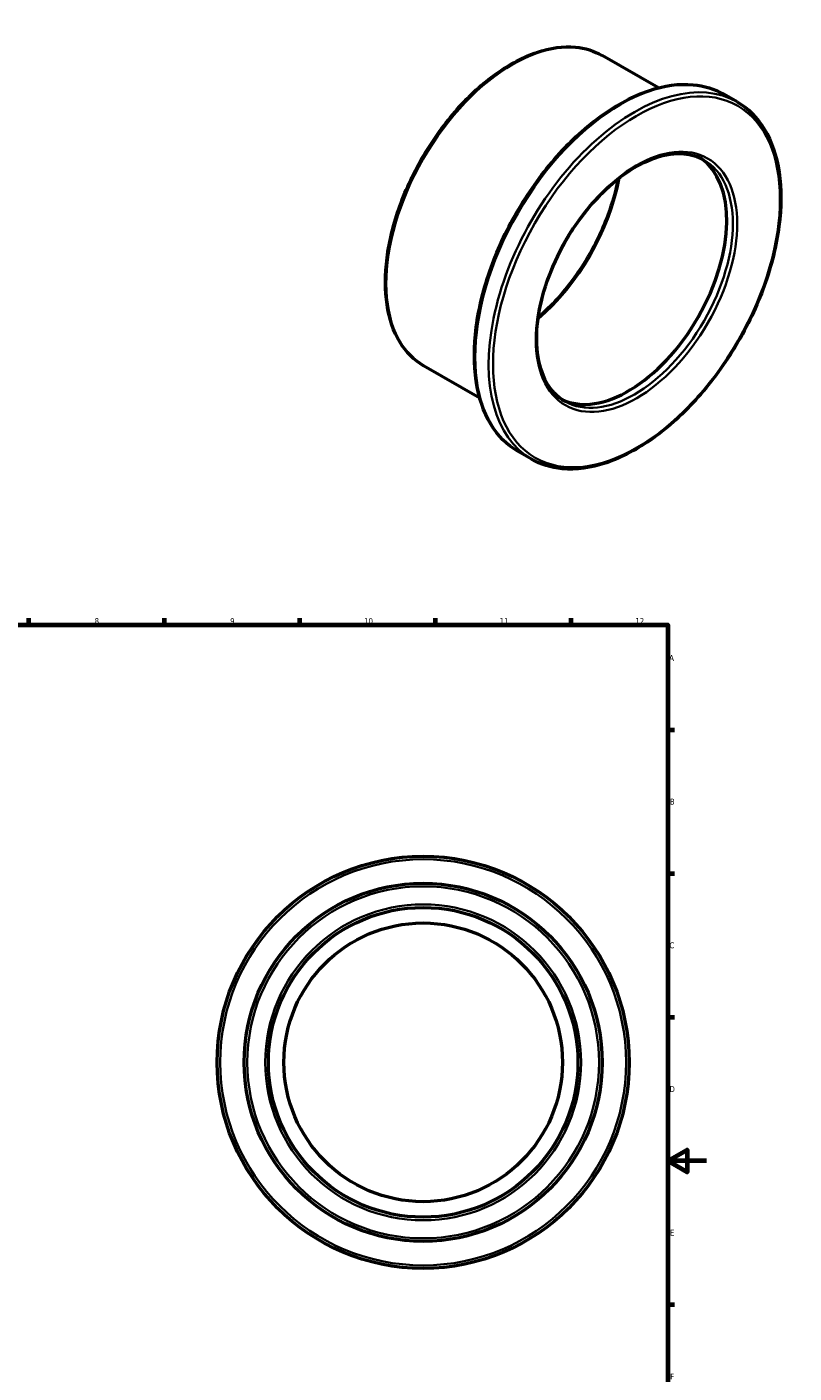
# Model space of a CAD drawing. Header units: millimetres. Extents: x -81 to 906, y -508 to 883.
# Tile 5 of 5: x 490 to 886, y 187 to 883. Entities that reach past the tile are written whole.
import ezdxf

# ---------------------------------------------------------------- set-up
doc = ezdxf.new("R2010")
doc.units = ezdxf.units.MM
for name, color, linetype, lineweight in [('Border (ANSI)', 7, 'Continuous', 70), ('Visible (ANSI)', 7, 'Continuous', 50), ('Visible Narrow (ANSI)', 7, 'Continuous', 35)]:
    doc.layers.add(name, color=color, linetype=linetype, lineweight=lineweight)
doc.styles.add('Note Text (ANSI)', font='tahoma.ttf')

# ---------------------------------------------------------------- blocks, each defined once
blk = doc.blocks.new('Borders Default Border')
at = {"layer": 'Border (ANSI)'}
for p, q in [((70.08, 574), (70.08, 577.45)), ((140.17, 574), (140.17, 577.45)), ((210.25, 574), (210.25, 577.45)), ((280.33, 574), (280.33, 577.45)), ((350.42, 574), (350.42, 577.45)), ((490.58, 574), (490.58, 577.45)), ((560.67, 574), (560.67, 577.45)), ((630.75, 574), (630.75, 577.45)), ((700.83, 574), (700.83, 577.45)), ((770.92, 574), (770.92, 577.45)), ((20, 519.75), (16.55, 519.75)), ((821, 519.75), (824.45, 519.75)), ((20, 445.5), (16.55, 445.5)), ((821, 445.5), (824.45, 445.5)), ((20, 371.25), (16.55, 371.25)), ((821, 371.25), (824.45, 371.25)), ((20, 222.75), (16.55, 222.75)), ((821, 222.75), (824.45, 222.75)), ((20, 148.5), (16.55, 148.5)), ((821, 148.5), (824.45, 148.5)), ((20, 74.25), (16.55, 74.25)), ((821, 74.25), (824.45, 74.25)), ((70.08, 20), (70.08, 16.55)), ((140.17, 20), (140.17, 16.55)), ((210.25, 20), (210.25, 16.55)), ((280.33, 20), (280.33, 16.55)), ((350.42, 20), (350.42, 16.55)), ((490.58, 20), (490.58, 16.55)), ((560.67, 20), (560.67, 16.55)), ((630.75, 20), (630.75, 16.55)), ((700.83, 20), (700.83, 16.55)), ((770.92, 20), (770.92, 16.55))]:
    blk.add_line(p, q, dxfattribs=at)
at = {"layer": 'Border (ANSI)', "flags": 128}
for points in [[(420.5, 594), (420.5, 574), (414.73, 584), (426.27, 584), (420.5, 574)], [(20, 20), (20, 574), (821, 574), (821, 20), (20, 20)], [(0, 297), (20, 297), (10, 302.77), (10, 291.23), (20, 297)], [(841, 297), (821, 297), (831, 302.77), (831, 291.23), (821, 297)], [(420.5, 0), (420.5, 20), (414.73, 10), (426.27, 10), (420.5, 20)]]:
    blk.add_lwpolyline(points, dxfattribs=at)
at = {"layer": 'Border (ANSI)', "attachment_point": 7, "style": 'Note Text (ANSI)'}
for s, insert, char_height in [('1', (34.35, 574.4), 3.05), ('2', (104.2, 574.4), 3.05), ('3', (174.26, 574.34), 3.05), ('4', (244.23, 574.4), 3.05), ('5', (314.48, 574.34), 3.05), ('6', (384.49, 574.34), 3.05), ('7', (454.6, 574.4), 3.05), ('8', (524.63, 574.33), 3.05), ('9', (594.7, 574.34), 3.05), ('10', (663.96, 574.34), 3.048), ('11', (734.04, 574.4), 3.048), ('12', (804.13, 574.4), 3.048), ('A', (16.78, 555.35), 3.05), ('A', (821.63, 555.35), 3.05), ('B', (17.15, 481.1), 3.05), ('B', (821.99, 481.1), 3.05), ('C', (16.95, 406.8), 3.05), ('C', (821.8, 406.8), 3.05), ('D', (16.96, 332.6), 3.05), ('D', (821.81, 332.6), 3.05), ('E', (17.21, 258.35), 3.05), ('E', (822.05, 258.35), 3.05), ('F', (17.29, 184.1), 3.05), ('F', (822.14, 184.1), 3.05), ('G', (16.81, 109.79), 3.05), ('G', (821.66, 109.79), 3.05), ('H', (16.97, 35.6), 3.05), ('H', (821.81, 35.6), 3.05), ('1', (34.35, 16.55), 3.05), ('2', (104.2, 16.55), 3.05), ('3', (174.26, 16.49), 3.05), ('4', (244.23, 16.55), 3.05), ('5', (314.48, 16.49), 3.05), ('6', (384.49, 16.49), 3.05), ('7', (454.6, 16.55), 3.05), ('8', (524.63, 16.48), 3.05), ('9', (594.7, 16.49), 3.05), ('10', (663.96, 16.49), 3.048), ('11', (734.04, 16.55), 3.048), ('12', (804.13, 16.55), 3.048)]:
    blk.add_mtext(s, dxfattribs=dict(at, insert=insert, char_height=char_height))

msp = doc.modelspace()

# ---------------------------------------------------------------- linework, layer by layer
at = {"layer": 'Visible (ANSI)'}
for p, q in [((816.052, 851.438), (786.988, 868.175)), ((856.766, 844.148), (849.836, 848.138)), ((723.731, 691.12), (694.667, 707.857)), ((750.472, 659.566), (743.542, 663.556))]:
    msp.add_line(p, q, dxfattribs=at)
for radius in [106.5, 92.5, 80, 72]:
    msp.add_circle((694.464, 347.927), radius, dxfattribs=at)
msp.add_ellipse((800.507, 753.648), major_axis=(35.93, 62.394), ratio=0.5780931, start_param=3.185223, end_param=6.239555, dxfattribs=at)
for points, knots in [([(694.667, 707.857), (689.723, 710.704), (685.557, 714.886), (679.136, 725.521), (676.921, 732.018), (674.668, 746.721), (674.673, 754.957), (676.923, 772.265), (679.172, 781.336), (685.675, 799.386), (689.924, 808.361), (699.991, 825.322), (705.807, 833.306), (718.43, 847.489), (725.237, 853.684), (739.18, 863.658), (746.315, 867.431), (760.202, 872.125), (766.957, 873.052), (778.193, 871.999), (782.857, 870.553), (786.988, 868.175)], [3.9250571, 3.9250571, 3.9250571, 3.9250571, 4.234489, 4.234489, 4.5510566, 4.5510566, 4.8734588, 4.8734588, 5.1962936, 5.1962936, 5.5186376, 5.5186376, 5.8407956, 5.8407956, 6.1631981, 6.1631981, 6.4860878, 6.4860878, 6.8081266, 6.8081266, 7.0666498, 7.0666498, 7.0666498, 7.0666498]), ([(743.542, 663.556), (737.85, 666.834), (733.056, 671.655), (725.684, 683.921), (723.144, 691.411), (720.582, 708.351), (720.6, 717.832), (723.213, 737.755), (725.812, 748.196), (733.314, 768.971), (738.212, 779.302), (749.813, 798.826), (756.512, 808.015), (771.048, 824.335), (778.883, 831.462), (794.923, 842.931), (803.127, 847.268), (819.083, 852.663), (826.838, 853.729), (839.737, 852.527), (845.093, 850.869), (849.836, 848.138)], [3.9250571, 3.9250571, 3.9250571, 3.9250571, 4.2358273, 4.2358273, 4.5528922, 4.5528922, 4.8749955, 4.8749955, 5.1974537, 5.1974537, 5.5194852, 5.5194852, 5.8413565, 5.8413565, 6.1634408, 6.1634408, 6.4859492, 6.4859492, 6.8077299, 6.8077299, 7.0666498, 7.0666498, 7.0666498, 7.0666498]), ([(856.766, 844.148), (862.458, 840.87), (867.251, 836.049), (874.624, 823.783), (877.164, 816.293), (879.726, 799.352), (879.708, 789.872), (877.095, 769.949), (874.496, 759.508), (866.994, 738.733), (862.096, 728.401), (850.495, 708.878), (843.796, 699.689), (829.26, 683.369), (821.425, 676.242), (805.385, 664.773), (797.181, 660.436), (781.225, 655.041), (773.47, 653.975), (760.57, 655.176), (755.214, 656.835), (750.472, 659.566)], [0.7834645, 0.7834645, 0.7834645, 0.7834645, 1.0942347, 1.0942347, 1.4112996, 1.4112996, 1.7334028, 1.7334028, 2.055861, 2.055861, 2.3778925, 2.3778925, 2.6997639, 2.6997639, 3.0218481, 3.0218481, 3.3443565, 3.3443565, 3.6661372, 3.6661372, 3.9250571, 3.9250571, 3.9250571, 3.9250571]), ([(767.688, 689.463), (763.839, 691.679), (760.626, 695.02), (755.879, 703.581), (754.301, 708.731), (752.911, 720.293), (753.064, 726.672), (755.072, 740.08), (756.925, 747.106), (762.158, 761.097), (765.54, 768.06), (773.492, 781.203), (778.061, 787.38), (787.908, 798.309), (793.184, 803.059), (803.882, 810.658), (809.302, 813.506), (819.726, 817.058), (824.722, 817.754), (833.036, 817.066), (836.496, 816.009), (839.549, 814.251)], [3.9250571, 3.9250571, 3.9250571, 3.9250571, 4.2600455, 4.2600455, 4.583107, 4.583107, 4.8996668, 4.8996668, 5.2161348, 5.2161348, 5.5332313, 5.5332313, 5.850533, 5.850533, 6.1675067, 6.1675067, 6.4838334, 6.4838334, 6.8009773, 6.8009773, 7.0666498, 7.0666498, 7.0666498, 7.0666498]), ([(795.237, 804.391), (794.053, 798.229), (792.252, 791.878), (786.987, 777.773), (783.234, 770.035), (774.406, 755.428), (769.332, 748.563), (760.679, 738.952), (757.364, 735.684), (753.975, 732.737)], [1.8155256, 1.8155256, 1.8155256, 1.8155256, 2.0734414, 2.0734414, 2.390823, 2.390823, 2.7083909, 2.7083909, 2.8929959, 2.8929959, 2.8929959, 2.8929959])]:
    msp.add_open_spline(points, degree=3, knots=knots, dxfattribs=at)
at = {"layer": 'Visible Narrow (ANSI)'}
for radius in [104.9, 90.9, 81.6]:
    msp.add_circle((694.464, 347.927), radius, dxfattribs=at)
for centre, major_axis, start_param, end_param in [((740.828, 788.016), (-46.16, -80.159), 3.1415927, 6.2831853), ((796.689, 755.847), (-53.147, -92.291), 3.1415927, 6.2831853), ((803.619, 751.857), (53.147, 92.291), 0, 3.1415927), ((803.619, 751.857), (35.93, 62.394), 3.1415927, 6.2831853), ((740.828, 788.016), (39.923, 69.327), 4.1574566, 5.2673214)]:
    msp.add_ellipse(centre, major_axis=major_axis, ratio=0.5780931, start_param=start_param, end_param=end_param, dxfattribs=at)
for major_axis in [(-52.348, -90.905), (-36.729, -63.781)]:
    msp.add_ellipse((804.75, 751.205), major_axis=major_axis, ratio=0.5780931, dxfattribs=at)

# ---------------------------------------------------------------- block references
msp.add_blockref('Borders Default Border', (0, 0))

doc.saveas('drawing.dxf')
